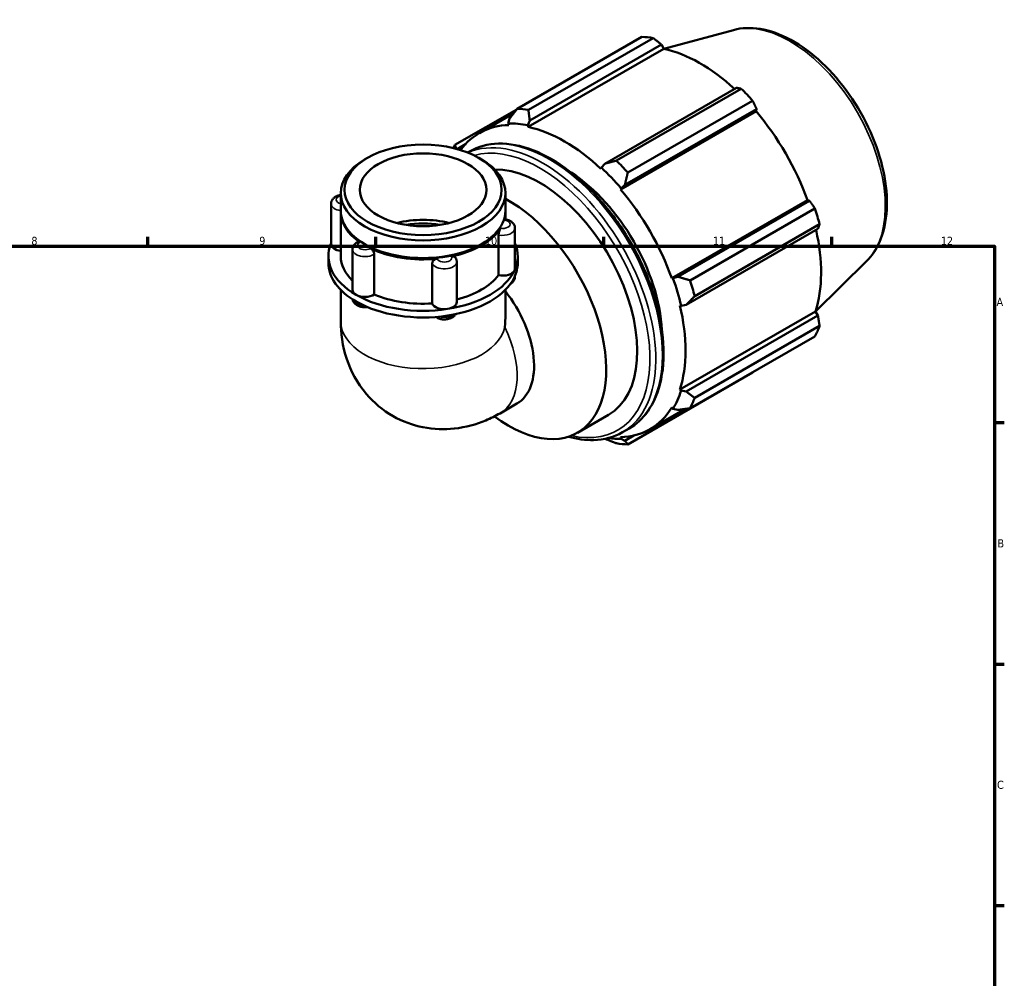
# Model space of a CAD drawing. Header units: millimetres. Extents: x 0 to 931, y 0 to 903.
# Tile 5 of 5: x 521 to 824, y 349 to 644. Entities that reach past the tile are written whole.
import ezdxf

# ---------------------------------------------------------------- set-up
doc = ezdxf.new("R2010")
doc.units = ezdxf.units.MM
for name, color, linetype, lineweight in [('Border (ISO)', 7, 'Continuous', 70), ('Visible (ISO)', 7, 'Continuous', 50), ('Visible Narrow (ISO)', 7, 'Continuous', 35)]:
    doc.layers.add(name, color=color, linetype=linetype, lineweight=lineweight)
doc.styles.add('Note Text (ISO)', font='tahoma.ttf')

# ---------------------------------------------------------------- blocks, each defined once
blk = doc.blocks.new('Borders Default Border')
at = {"layer": 'Border (ISO)'}
for p, q in [((560.67, 574), (560.67, 576.9)), ((630.75, 574), (630.75, 576.9)), ((700.83, 574), (700.83, 576.9)), ((770.92, 574), (770.92, 576.9)), ((821, 519.75), (823.9, 519.75)), ((821, 445.5), (823.9, 445.5)), ((821, 371.25), (823.9, 371.25))]:
    blk.add_line(p, q, dxfattribs=at)
at = {"layer": 'Border (ISO)', "flags": 128}
blk.add_lwpolyline([(20, 20), (20, 574), (821, 574), (821, 20), (20, 20)], dxfattribs=at)
at = {"layer": 'Border (ISO)', "color": 232, "true_color": 0xca0064, "char_height": 2.5, "attachment_point": 7, "style": 'Note Text (ISO)'}
for s, insert in [('8', (524.81, 574.34)), ('9', (594.88, 574.35)), ('10', (664.29, 574.35)), ('11', (734.37, 574.4)), ('12', (804.46, 574.4)), ('A', (821.59, 555.62)), ('B', (821.89, 481.37)), ('C', (821.73, 407.08))]:
    blk.add_mtext(s, dxfattribs=dict(at, insert=insert))

msp = doc.modelspace()

# ---------------------------------------------------------------- linework, layer by layer
at = {"layer": 'Visible (ISO)'}
for p, q in [((740.711, 640.48), (719.312, 634.676)), ((674.169, 616.23), (712.561, 638.339)), ((716.049, 638), (677.657, 615.892)), ((678.054, 612.651), (718.563, 635.979)), ((718.563, 635.979), (719.313, 634.674)), ((677.615, 610.662), (719.313, 634.674)), ((741.629, 622.696), (701.12, 599.369)), ((704.713, 600.312), (743.105, 622.42)), ((746.593, 618.741), (708.2, 596.633)), ((674.05, 616.076), (655.038, 605.128)), ((662.566, 608.793), (673.119, 614.87)), ((705.944, 591.483), (747.642, 615.495)), ((707.296, 592.854), (747.806, 616.181)), ((747.806, 616.181), (747.642, 615.495)), ((671.877, 613.25), (671.447, 611.758)), ((671.447, 611.758), (671.632, 611.242)), ((677.495, 611.172), (678.054, 612.651)), ((677.615, 610.662), (677.495, 611.172)), ((655.712, 603.869), (658.281, 605.348)), ((658.939, 602.793), (659.549, 603.143)), ((628.116, 601.128), (627.286, 600.647)), ((662.401, 601.128), (663.23, 600.647)), ((700.081, 598.166), (699.96, 597.794)), ((701.12, 599.369), (700.081, 598.166)), ((619.939, 584.928), (619.939, 590.377)), ((670.577, 584.928), (670.577, 590.377)), ((705.944, 591.483), (706.128, 591.787)), ((706.128, 591.787), (707.296, 592.854)), ((721.745, 564.116), (763.442, 588.128)), ((764.116, 587.931), (723.607, 564.604)), ((763.442, 588.128), (764.116, 587.931)), ((617.004, 587.051), (617.004, 574.667)), ((619.939, 570.893), (619.939, 584.519)), ((670.577, 582.266), (670.577, 584.519)), ((727.332, 563.496), (765.724, 585.605)), ((673.512, 579.504), (673.512, 567.12)), ((726.165, 555.989), (766.675, 579.317)), ((767.168, 580.741), (728.776, 558.632)), ((668.459, 565.056), (668.459, 577.44)), ((623.557, 572.968), (623.557, 560.584)), ((627.641, 574.452), (627.286, 574.658)), ((662.875, 574.452), (663.23, 574.658)), ((616.142, 568.85), (616.142, 570.893)), ((630.234, 571.541), (630.234, 559.158)), ((655.609, 569.194), (655.609, 556.81)), ((674.375, 568.85), (674.375, 570.893)), ((781.639, 569.407), (765.955, 553.888)), ((648.079, 556.404), (648.079, 568.788)), ((673.512, 564.798), (673.512, 564.615)), ((722.099, 564.125), (721.745, 564.116)), ((723.607, 564.604), (722.099, 564.125)), ((619.939, 560.57), (619.939, 550.93)), ((670.577, 560.57), (670.577, 552.828)), ((724.223, 555.77), (724.604, 555.69)), ((724.604, 555.69), (726.165, 555.989)), ((724.223, 529.935), (765.921, 553.947)), ((766.675, 552.648), (726.165, 529.32)), ((765.921, 553.947), (766.675, 552.648)), ((728.776, 527.351), (767.168, 549.459)), ((765.724, 546.259), (727.332, 524.15)), ((708.2, 513.048), (746.593, 535.156)), ((724.604, 529.577), (724.223, 529.935)), ((726.165, 529.32), (724.604, 529.577)), ((668.91, 522.595), (674.12, 525.595)), ((715.009, 517.724), (725.81, 523.943)), ((721.745, 524.444), (722.099, 524.027)), ((722.099, 524.027), (723.607, 523.652)), ((692.752, 516.642), (702.297, 522.139)), ((706.572, 516.777), (708.608, 517.95)), ((706.128, 514.759), (705.944, 515.275)), ((707.296, 514.187), (706.128, 514.759)), ((710.088, 515.795), (707.296, 514.187))]:
    msp.add_line(p, q, dxfattribs=at)
for centre, major_axis, ratio, start_param, end_param in [((729.577, 586.747), (-28.195, 48.962), 0.5780931, 5.8451561, 5.9396837), ((730.486, 587.271), (26.222, -45.535), 0.5780931, 2.0696433, 2.6635608), ((729.577, 586.747), (28.195, -48.962), 0.5780931, 1.9181653, 2.0126929), ((691.185, 564.639), (-28.195, 48.962), 0.5780931, 5.8451561, 5.9396837), ((730.486, 587.271), (26.222, -45.535), 0.5780931, 1.2672974, 1.8781627), ((688.788, 563.258), (-26.504, 46.024), 0.5780931, 5.8051535, 5.9796864), ((688.788, 563.258), (-26.222, 45.535), 0.5780931, 5.9796864, 6.536332), ((688.788, 563.258), (-26.222, 45.535), 0.5780931, 5.1942882, 5.8051535), ((691.185, 564.639), (-28.195, 48.962), 0.5780931, 0.347369, 0.3768169), ((645.258, 590.377), (-25.319, 0), 0.5758617, 5.5016397, 10.2063236), ((691.185, 564.639), (-28.195, 48.962), 0.5780931, 5.059758, 5.1542856), ((681.151, 558.861), (-21.146, 36.721), 0.5780931, 3.1415927, 5.9804851), ((688.788, 563.258), (21.146, -36.721), 0.5780931, 0.8503185, 2.2912741), ((688.788, 563.258), (26.504, -46.024), 0.5780931, 1.8781627, 2.0526956), ((688.788, 563.258), (-26.222, 45.535), 0.5780931, 4.4088901, 5.0197553), ((671.605, 553.364), (21.146, -36.721), 0.5780931, 5.3513098, 8.6756284), ((645.258, 584.519), (-25.319, 0), 0.5758617, 6.2691667, 6.9785531), ((645.258, 584.928), (-25.319, 0), 0.5758617, 0, 3.1415927), ((645.258, 584.519), (25.319, 0), 0.5758617, 6.1114163, 6.2972039), ((729.577, 586.747), (28.195, -48.962), 0.5780931, 1.1327672, 1.2272947), ((645.258, 570.893), (-19.476, 0), 0.5758617, 4.2877351, 5.1370428), ((645.258, 570.893), (-17.528, 0), 0.5758617, 4.409576, 5.015202), ((645.258, 584.519), (25.319, 0), 0.5758617, 5.0642188, 5.9313555), ((730.486, 587.271), (26.222, -45.535), 0.5780931, 0.4818993, 1.0759774), ((645.258, 570.893), (-29.117, 0), 0.5758617, 6.0391476, 7.0685835), ((620.802, 574.667), (-3.798, 0), 0.5758617, 0, 1.3416347), ((645.258, 584.519), (24.819, 0), 0.5758617, 3.9231383, 5.5016397), ((645.258, 584.519), (-25.319, 0), 0.5758617, 0.8754286, 1.7425653), ((645.258, 570.893), (29.117, 0), 0.5758617, 6.0213859, 6.527223), ((645.258, 570.893), (-25.319, 0), 0.5758617, 0, 0.5411696), ((645.258, 568.85), (-29.117, 0), 0.5758617, 0, 0.7853982), ((645.258, 570.893), (29.117, 0), 0.5758617, 4.9741884, 6.0213859), ((669.714, 567.12), (3.798, 0), 0.5758617, 4.3755191, 6.0213859), ((645.258, 568.85), (29.117, 0), 0.5758617, 6.0213859, 6.2831853), ((669.714, 567.12), (3.798, 0), 0.5758617, 6.0213859, 6.2831853), ((645.258, 568.85), (29.117, 0), 0.5758617, 4.9741884, 6.0213859), ((645.258, 570.893), (25.319, 0), 0.5758617, 5.1335486, 5.8712449), ((688.788, 563.258), (26.504, -46.024), 0.5780931, 1.0927645, 1.2672974), ((691.185, 564.639), (-28.195, 48.962), 0.5780931, 4.2743598, 4.3688874), ((627.355, 560.584), (-3.798, 0), 0.5758617, 0, 0.7853982), ((661.485, 547.536), (12.635, -21.941), 0.5780931, 0, 1.8254461), ((627.355, 560.584), (-3.798, 0), 0.5758617, 0.7853982, 2.431265), ((645.258, 570.893), (29.117, 0), 0.5758617, 3.9269908, 4.9741884), ((645.258, 570.893), (25.319, 0), 0.5758617, 4.0771318, 4.8240474), ((645.258, 568.85), (29.117, 0), 0.5758617, 3.9269908, 4.9741884), ((651.811, 556.81), (-3.798, 0), 0.5758617, 0.1867289, 1.8325957), ((651.811, 556.81), (3.798, 0), 0.5758617, 4.9741884, 6.2831853), ((688.788, 563.258), (-26.222, 45.535), 0.5780931, 3.6234919, 4.2343571), ((645.258, 538.192), (-17.92, -30.999), 0.5769785, 2.234637, 2.3571613), ((729.577, 586.747), (28.195, -48.962), 0.5780931, 0.347369, 0.4418966), ((688.788, 563.258), (26.504, -46.024), 0.5780931, 0.3073663, 0.4818993), ((691.185, 564.639), (28.195, -48.962), 0.5780931, 0.347369, 0.4418966), ((688.788, 563.258), (26.222, -45.535), 0.5780931, 5.9796864, 6.5905516), ((688.788, 563.258), (26.504, -46.024), 0.5780931, 5.8636825, 5.9796864), ((691.185, 564.639), (28.195, -48.962), 0.5780931, 5.8451561, 5.9396837)]:
    msp.add_ellipse(centre, major_axis=major_axis, ratio=ratio, start_param=start_param, end_param=end_param, dxfattribs=at)
for major_axis in [(24.15, 0), (19.476, 0)]:
    msp.add_ellipse((645.258, 591.332), major_axis=major_axis, ratio=0.5758617, dxfattribs=at)
for points, knots in [([(740.711, 640.48), (743.284, 641.178), (746.059, 641.269), (752.004, 640.321), (755.192, 639.164), (761.61, 635.676), (764.838, 633.289), (770.917, 627.579), (773.767, 624.258), (778.819, 617.033), (781.023, 613.133), (784.585, 605.118), (785.942, 601.005), (787.664, 592.933), (788.025, 588.976), (787.645, 581.599), (786.904, 578.174), (784.584, 572.984), (783.267, 571.018), (781.639, 569.407)], [5.6508865, 5.6508865, 5.6508865, 5.6508865, 5.9375323, 5.9375323, 6.2552526, 6.2552526, 6.5877037, 6.5877037, 6.9195397, 6.9195397, 7.2496192, 7.2496192, 7.5797848, 7.5797848, 7.9117999, 7.9117999, 8.2439261, 8.2439261, 8.4901479, 8.4901479, 8.4901479, 8.4901479]), ([(659.549, 603.143), (662.177, 604.657), (665.204, 605.466), (671.791, 605.626), (675.363, 604.936), (682.729, 602.105), (686.527, 599.924), (693.908, 594.302), (697.49, 590.859), (704.072, 583.073), (707.072, 578.734), (712.199, 569.593), (714.325, 564.793), (717.492, 555.203), (718.531, 550.414), (719.405, 541.314), (719.238, 537.005), (717.676, 529.315), (716.284, 525.929), (712.755, 521.001), (710.826, 519.227), (708.608, 517.95)], [5.4997209, 5.4997209, 5.4997209, 5.4997209, 5.804372, 5.804372, 6.1190089, 6.1190089, 6.4424578, 6.4424578, 6.7666833, 6.7666833, 7.0901839, 7.0901839, 7.4134007, 7.4134007, 7.7369762, 7.7369762, 8.0612676, 8.0612676, 8.384226, 8.384226, 8.6413135, 8.6413135, 8.6413135, 8.6413135]), ([(617.004, 587.051), (617.004, 587.319), (617.054, 587.586), (617.235, 588.093), (617.373, 588.328), (617.729, 588.782), (617.958, 588.984), (618.517, 589.366), (618.857, 589.523), (619.448, 589.715), (619.692, 589.773), (619.939, 589.813)], [3.9269908, 3.9269908, 3.9269908, 3.9269908, 4.130731, 4.130731, 4.3518433, 4.3518433, 4.6269323, 4.6269323, 4.9831898, 4.9831898, 5.2226857, 5.2226857, 5.2226857, 5.2226857]), ([(670.204, 582.027), (670.236, 582.131), (670.265, 582.207), (670.309, 582.285), (670.326, 582.301), (670.341, 582.299)], [0.478893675, 0.478893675, 0.478893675, 0.478893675, 0.533958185, 0.533958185, 0.573991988, 0.573991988, 0.573991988, 0.573991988]), ([(670.341, 582.299), (670.627, 582.266), (670.909, 582.209), (671.458, 582.047), (671.725, 581.942), (672.235, 581.669), (672.478, 581.503), (672.922, 581.084), (673.124, 580.83), (673.4, 580.265), (673.486, 579.967), (673.51, 579.607), (673.512, 579.556), (673.512, 579.504)], [5.6970392, 5.6970392, 5.6970392, 5.6970392, 5.971348, 5.971348, 6.2456569, 6.2456569, 6.5199657, 6.5199657, 6.7942746, 6.7942746, 7.0291661, 7.0291661, 7.0685835, 7.0685835, 7.0685835, 7.0685835]), ([(668.459, 577.44), (668.459, 577.595), (668.473, 577.768), (668.53, 578.138), (668.572, 578.333), (668.678, 578.712), (668.74, 578.893), (668.873, 579.218), (668.943, 579.359), (669.016, 579.479), (669.021, 579.487), (669.026, 579.495)], [0.2395797, 0.2395797, 0.2395797, 0.2395797, 0.29668551, 0.29668551, 0.35596811, 0.35596811, 0.41539253, 0.41539253, 0.47483192, 0.47483192, 0.47915863, 0.47915863, 0.47915863, 0.47915863]), ([(623.557, 572.968), (623.557, 573.192), (623.591, 573.415), (623.716, 573.833), (623.806, 574.027), (624.02, 574.376), (624.145, 574.531), (624.412, 574.805), (624.555, 574.925), (624.853, 575.138), (625.009, 575.23), (625.168, 575.31)], [3.92699082, 3.92699082, 3.92699082, 3.92699082, 4.09718182, 4.09718182, 4.26737282, 4.26737282, 4.43756381, 4.43756381, 4.60775481, 4.60775481, 4.77794581, 4.77794581, 4.77794581, 4.77794581]), ([(625.168, 575.31), (625.244, 575.348), (625.331, 575.361), (625.541, 575.331), (625.664, 575.28), (625.8, 575.191), (625.809, 575.185), (625.818, 575.178)], [0.36429492, 0.36429492, 0.36429492, 0.36429492, 0.41539253, 0.41539253, 0.47483192, 0.47483192, 0.47915863, 0.47915863, 0.47915863, 0.47915863]), ([(629.037, 573.324), (629.178, 573.257), (629.319, 573.163), (629.598, 572.925), (629.732, 572.779), (629.962, 572.456), (630.056, 572.283), (630.189, 571.933), (630.227, 571.758), (630.234, 571.576), (630.234, 571.559), (630.234, 571.541)], [0.47889367, 0.47889367, 0.47889367, 0.47889367, 0.53395818, 0.53395818, 0.59340026, 0.59340026, 0.65282056, 0.65282056, 0.71209959, 0.71209959, 0.71847492, 0.71847492, 0.71847492, 0.71847492]), ([(648.079, 568.788), (648.079, 568.943), (648.115, 569.1), (648.256, 569.404), (648.363, 569.549), (648.635, 569.803), (648.797, 569.909), (649.155, 570.071), (649.348, 570.125), (649.558, 570.151), (649.572, 570.152), (649.586, 570.154)], [0.2395797, 0.2395797, 0.2395797, 0.2395797, 0.29668551, 0.29668551, 0.35596811, 0.35596811, 0.41539253, 0.41539253, 0.47483192, 0.47483192, 0.47915863, 0.47915863, 0.47915863, 0.47915863]), ([(653.984, 570.832), (654.156, 570.869), (654.326, 570.879), (654.658, 570.844), (654.816, 570.794), (655.082, 570.639), (655.189, 570.534), (655.265, 570.408)], [0.47889367, 0.47889367, 0.47889367, 0.47889367, 0.53395818, 0.53395818, 0.59340026, 0.59340026, 0.65208384, 0.65208384, 0.65208384, 0.65208384]), ([(655.265, 570.408), (655.307, 570.339), (655.345, 570.267), (655.417, 570.118), (655.449, 570.041), (655.505, 569.881), (655.529, 569.798), (655.569, 569.63), (655.584, 569.544), (655.604, 569.37), (655.609, 569.282), (655.609, 569.194)], [0.45133817, 0.45133817, 0.45133817, 0.45133817, 0.51815017, 0.51815017, 0.58496217, 0.58496217, 0.65177417, 0.65177417, 0.71858616, 0.71858616, 0.78539816, 0.78539816, 0.78539816, 0.78539816]), ([(673.512, 564.615), (673.512, 564.346), (673.463, 564.079), (673.281, 563.572), (673.144, 563.337), (672.788, 562.884), (672.558, 562.682), (672.256, 562.475), (672.196, 562.437), (672.135, 562.4)], [0.78539816, 0.78539816, 0.78539816, 0.78539816, 0.98913831, 0.98913831, 1.21025062, 1.21025062, 1.48533961, 1.48533961, 1.55208722, 1.55208722, 1.55208722, 1.55208722]), ([(628.108, 555.3), (627.962, 555.279), (627.814, 555.265), (627.259, 555.233), (626.848, 555.255), (626.044, 555.393), (625.651, 555.509), (624.913, 555.853), (624.564, 556.079), (624.029, 556.639), (623.823, 556.941), (623.654, 557.409), (623.622, 557.525), (623.599, 557.644)], [2.1163921, 2.1163921, 2.1163921, 2.1163921, 2.2575447, 2.2575447, 2.6458325, 2.6458325, 3.0367639, 3.0367639, 3.4230192, 3.4230192, 3.7228307, 3.7228307, 3.8157688, 3.8157688, 3.8157688, 3.8157688]), ([(655.274, 553.106), (655.215, 553.006), (655.151, 552.913), (654.885, 552.574), (654.655, 552.372), (654.096, 551.99), (653.757, 551.833), (653.013, 551.591), (652.606, 551.516), (651.787, 551.458), (651.375, 551.475), (650.569, 551.602), (650.175, 551.712), (649.582, 551.976), (649.371, 552.093), (649.17, 552.234)], [1.1145994, 1.1145994, 1.1145994, 1.1145994, 1.2102506, 1.2102506, 1.4853396, 1.4853396, 1.8415971, 1.8415971, 2.2347579, 2.2347579, 2.6232489, 2.6232489, 3.0137903, 3.0137903, 3.2426776, 3.2426776, 3.2426776, 3.2426776]), ([(619.939, 550.93), (619.939, 547.302), (620.404, 543.394), (622.988, 535.688), (624.917, 531.925), (630.067, 525.899), (632.871, 523.532), (638.932, 520.088), (642.113, 518.94), (648.583, 517.659), (651.846, 517.591), (658.446, 518.297), (661.66, 519.231), (666.076, 521.07), (667.538, 521.805), (668.91, 522.595)], [3.1415927, 3.1415927, 3.1415927, 3.1415927, 3.4557519, 3.4557519, 3.7265194, 3.7265194, 3.9322993, 3.9322993, 4.1225797, 4.1225797, 4.3270612, 4.3270612, 4.5754459, 4.5754459, 4.712389, 4.712389, 4.712389, 4.712389]), ([(706.572, 516.777), (703.944, 515.263), (700.916, 514.455), (695.215, 514.316), (692.631, 514.672), (689.992, 515.421)], [2.3581282, 2.3581282, 2.3581282, 2.3581282, 2.66277938, 2.66277938, 2.8941651, 2.8941651, 2.8941651, 2.8941651])]:
    msp.add_open_spline(points, degree=3, knots=knots, dxfattribs=at)
for points, weights in [([(718.563, 635.979), (717.337, 636.972), (716.049, 638)], [1.00194636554, 1.00138152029, 1]), ([(743.105, 622.42), (742.357, 622.564), (741.629, 622.696)], [1, 1.00138152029, 1.00194636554]), ([(747.806, 616.181), (747.217, 617.438), (746.593, 618.741)], [1.00194636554, 1.00138152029, 1]), ([(674.169, 616.23), (672.984, 614.701), (671.877, 613.25)], [1.01731753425, 1.01225800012, 1.00640140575]), ([(678.054, 612.651), (677.844, 614.23), (677.657, 615.892)], [1.00640140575, 1.01225800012, 1.01731753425]), ([(655.508, 603.925), (655.265, 604.508), (655.038, 605.128)], [1.00764062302, 1.01279719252, 1.01731753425]), ([(704.713, 600.312), (702.864, 599.821), (701.12, 599.369)], [1.01731753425, 1.01225800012, 1.00640140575]), ([(707.296, 592.854), (707.724, 594.696), (708.2, 596.633)], [1.00640140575, 1.01225800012, 1.01731753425]), ([(765.724, 585.605), (764.909, 586.795), (764.116, 587.931)], [1, 1.00138152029, 1.00194636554]), ([(766.675, 579.317), (766.922, 580.017), (767.168, 580.741)], [1.00194636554, 1.00138152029, 1]), ([(727.332, 563.496), (725.416, 564.052), (723.607, 564.604)], [1.01731753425, 1.01225800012, 1.00640140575]), ([(726.165, 555.989), (727.428, 557.275), (728.776, 558.632)], [1.00640140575, 1.01225800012, 1.01731753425]), ([(767.168, 549.459), (766.922, 551.089), (766.675, 552.648)], [1, 1.00138152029, 1.00194636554]), ([(746.593, 535.156), (746.624, 535.217), (746.655, 535.278)], [1, 1.00006962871, 1.00013718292]), ([(728.776, 527.351), (727.428, 528.346), (726.165, 529.32)], [1.01731753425, 1.01225800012, 1.00640140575]), ([(723.607, 523.652), (725.416, 523.887), (727.332, 524.15)], [1.00640140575, 1.01225800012, 1.01731753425]), ([(701.182, 514.761), (702.897, 514.079), (704.713, 513.386)], [1.0066070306, 1.01234692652, 1.01731753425]), ([(708.2, 513.048), (707.724, 513.62), (707.296, 514.187)], [1.01731753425, 1.01225800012, 1.00640140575])]:
    msp.add_rational_spline(points, weights, degree=2, dxfattribs=at)
at = {"layer": 'Visible Narrow (ISO)'}
for centre, major_axis, ratio, start_param, end_param in [((758.045, 603.141), (-20.7, 35.946), 0.5780931, 3.2927583, 6.1320197), ((682.042, 559.374), (24.53, -42.597), 0.5780931, 0, 3.0810982), ((684.078, 560.547), (-24.53, 42.597), 0.5780931, 3.1415926, 6.2831853), ((681.151, 558.861), (-23.901, 41.505), 0.5780931, 2.6501269, 6.1396942), ((620.802, 588.293), (-2.279, 0), 0.5758617, 5.1006743, 7.4656963), ((620.802, 587.051), (-3.798, 0), 0.5758617, 0, 1.3416355), ((669.714, 580.746), (2.279, 0), 0.5758617, 4.4055744, 7.6371974), ((669.714, 579.504), (3.798, 0), 0.5758617, 4.3755191, 6.2831853), ((627.355, 572.968), (-3.798, 0), 0.5758617, 0, 2.431265), ((627.355, 574.209), (-2.279, 0), 0.5758617, 5.4527719, 8.684395), ((651.811, 569.194), (-3.798, 0), 0.5758617, 0.1867289, 3.1415927), ((651.811, 570.436), (2.279, 0), 0.5758617, 3.3583768, 6.5899999), ((669.714, 564.615), (3.798, 0), 0.5758617, 5.6257273, 6.2831853), ((627.355, 558.079), (-3.798, 0), 0.5758617, 0.2134116, 1.4011395), ((651.811, 554.305), (-3.798, 0), 0.5758617, 1.1317608, 2.5175403), ((645.258, 550.93), (25.319, 0), 0.5758617, 3.1415927, 6.160661), ((656.276, 544.536), (12.635, -21.941), 0.5780931, 0, 1.4502057)]:
    msp.add_ellipse(centre, major_axis=major_axis, ratio=ratio, start_param=start_param, end_param=end_param, dxfattribs=at)

# ---------------------------------------------------------------- block references
msp.add_blockref('Borders Default Border', (0, 0))

doc.saveas('drawing.dxf')
